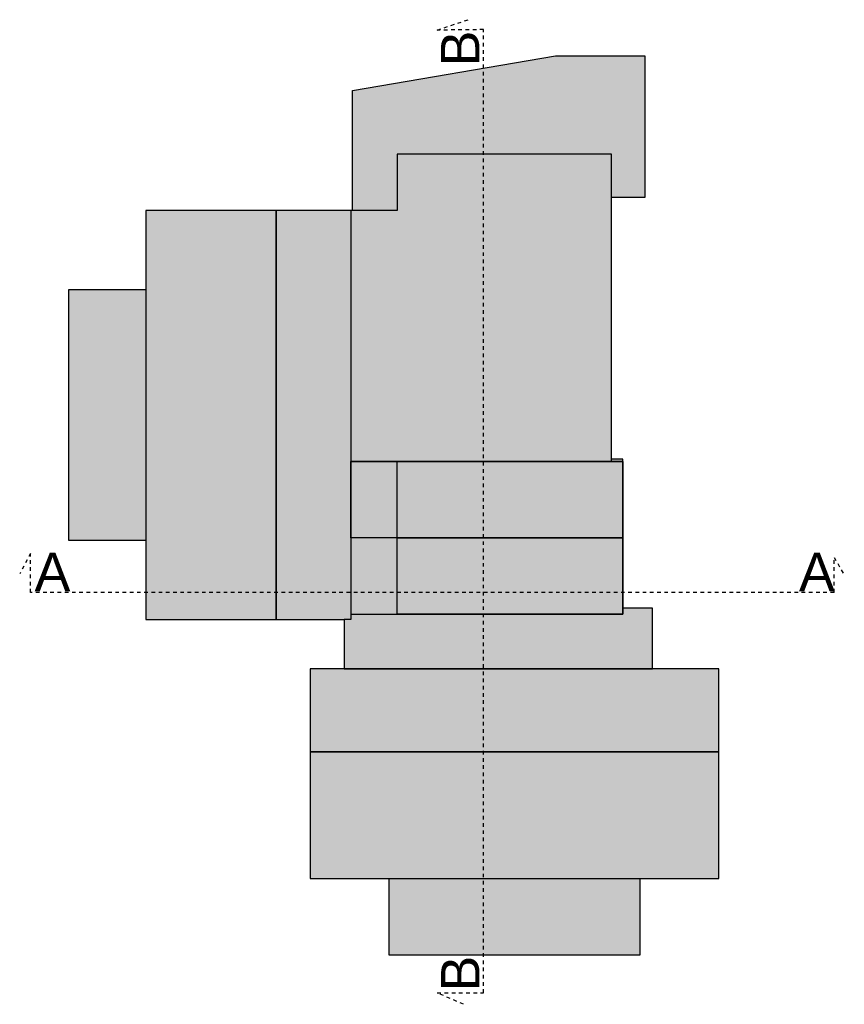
# Model space of a CAD drawing. Header units: millimetres. Extents: x 71327 to 340371, y 150071 to 223334.
# Tile 1 of 36: x 71327 to 103542, y 150071 to 188534. Entities that reach past the tile are written whole.
import ezdxf

# ---------------------------------------------------------------- set-up
doc = ezdxf.new("R2010")
doc.units = ezdxf.units.MM
doc.header["$LTSCALE"] = 0.5
doc.header["$MEASUREMENT"] = 0
doc.linetypes.add('PLINE', pattern=[0])
doc.linetypes.add('Små Stiplet', pattern=[564.444444, 282.222222, -282.222222])
for name, color, linetype in [('315- Utstyr for sanitærinstallasjoner(Nye konstruksjoner)', 7, 'Continuous'), ('838- Annen tekst(Nye konstruksjoner)', 7, 'Continuous'), ('Tegnforklaring(Nye konstruksjoner)', 7, 'Continuous')]:
    doc.layers.add(name, color=color, linetype=linetype)
doc.styles.add('GENERATED_STYLE_1', font='arial.ttf')

msp = doc.modelspace()

# ---------------------------------------------------------------- hatches: boundary and pattern name
at = {"layer": 'Tegnforklaring(Nye konstruksjoner)', "linetype": 'Continuous'}
for points in [[(84327.6, 185767.9), (92259.6, 187117.7), (95744.9, 187117.7), (95744.9, 181587.7), (94444.9, 181587.7), (94444.9, 183279.7), (86072.9, 183279.7), (86072.9, 181079.7), (84327.6, 181079.7)], [(94444.9, 183279.7), (86072.9, 183279.7), (86072.9, 181079.7), (81348.9, 181079.7), (81348.9, 165107.7), (84002.9, 165107.7), (84002.9, 163179.7), (82672.9, 163179.7), (82672.9, 159933.7), (98644.9, 159933.7), (98644.9, 163179.7), (96044.9, 163179.7), (96044.9, 165549.7), (94886.9, 165549.7), (94886.9, 171364.7), (94444.9, 171364.7)], [(86072.9, 181079.7), (84265.3, 181079.7), (84265, 165103.3), (84002.9, 165103.3), (84003.1, 163179.7), (96044.9, 163179.7), (96044.9, 165549.7), (94886.9, 165549.7), (94886.9, 165310.2), (86072.9, 165310.2), (86072.9, 171270.1), (94444.9, 171270.1), (94444.9, 183279.7), (86072.9, 183279.7)], [(81348.9, 181079.7), (76252.9, 181079.7), (76252.9, 165107.7), (81348.9, 165107.7)], [(73252.9, 177993.4), (76252.9, 177993.4), (76252.9, 168193.7), (73252.9, 168193.7)], [(94886.9, 165310.2), (86072.9, 165310.2), (86072.9, 168290.2), (94886.9, 168290.2)], [(82672.9, 159933.7), (82672.9, 154987.7), (98644.9, 154987.7), (98644.9, 159933.7)], [(85759.1, 151987.7), (85759.1, 154987.7), (95558.9, 154987.7), (95558.9, 151987.7)]]:
    msp.add_hatch(color=256, dxfattribs=at).paths.add_polyline_path(points)

# ---------------------------------------------------------------- linework, layer by layer
at = {"layer": '315- Utstyr for sanitærinstallasjoner(Nye konstruksjoner)', "linetype": 'Små Stiplet'}
for p, q in [((87640.8, 188126.2), (88843.1, 188533.5)), ((89448.9, 188146.2), (87640.8, 188126.2)), ((89448.9, 150516.6), (89448.9, 188146.2)), ((71752.9, 167685.5), (71326.9, 166889.7)), ((71752.9, 166153.7), (71752.9, 167685.5)), ((103144.9, 166153.7), (103144.9, 167530.2)), ((103144.9, 167530.2), (103542.2, 166829.1)), ((103144.9, 166153.7), (71752.9, 166153.7)), ((88663.9, 150071.4), (87640.8, 150516.6)), ((87640.8, 150516.6), (89448.9, 150516.6))]:
    msp.add_line(p, q, dxfattribs=at)
at = {"layer": '315- Utstyr for sanitærinstallasjoner(Nye konstruksjoner)', "linetype": 'PLINE'}
for p, q in [((81348.9, 180985.1), (81348.9, 165107.7)), ((84265.3, 180985.1), (84265, 165103.3)), ((94886.9, 171270.1), (84265.3, 171270.1)), ((84265.3, 171270.1), (84265.3, 165310.2)), ((84265.3, 171270.1), (94886.9, 171270.1)), ((84265.3, 168290.2), (84265.3, 171270.1)), ((94886.9, 165310.2), (94886.9, 171270.1)), ((94886.9, 171270.1), (94886.9, 168290.2)), ((94886.9, 168290.2), (84265.3, 168290.2)), ((84265, 165103.3), (84002.9, 165107.7)), ((84265.3, 165310.2), (94886.9, 165310.2)), ((98644.9, 163179.7), (82672.9, 163179.7)), ((82672.9, 163085.1), (82672.9, 159933.7)), ((98644.9, 159933.7), (98644.9, 163085.1)), ((82672.9, 159933.7), (98644.9, 159933.7))]:
    msp.add_line(p, q, dxfattribs=at)
at = {"layer": 'Tegnforklaring(Nye konstruksjoner)', "linetype": 'PLINE', "flags": 128}
for points in [[(84327.6, 185767.9), (92259.6, 187117.7), (95744.9, 187117.7), (95744.9, 181587.7), (94444.9, 181587.7), (94444.9, 183279.7), (86072.9, 183279.7), (86072.9, 181079.7), (84327.6, 181079.7)], [(86072.9, 181079.7), (84265.3, 181079.7), (84265, 165103.3), (84002.9, 165103.3), (84003.1, 163179.7), (96044.9, 163179.7), (96044.9, 165549.7), (94886.9, 165549.7), (94886.9, 165310.2), (86072.9, 165310.2), (86072.9, 171270.1), (94444.9, 171270.1), (94444.9, 183279.7), (86072.9, 183279.7)], [(81348.9, 181079.7), (76252.9, 181079.7), (76252.9, 165107.7), (81348.9, 165107.7)], [(73252.9, 177993.4), (76252.9, 177993.4), (76252.9, 168193.7), (73252.9, 168193.7)], [(94886.9, 165310.2), (86072.9, 165310.2), (86072.9, 168290.2), (94886.9, 168290.2)], [(82672.9, 159933.7), (82672.9, 154987.7), (98644.9, 154987.7), (98644.9, 159933.7)], [(85759.1, 151987.7), (85759.1, 154987.7), (95558.9, 154987.7), (95558.9, 151987.7)]]:
    msp.add_lwpolyline(points, close=True, dxfattribs=at)
at = {"layer": 'Tegnforklaring(Nye konstruksjoner)', "flags": 128}
msp.add_lwpolyline([(94444.9, 183279.7), (86072.9, 183279.7), (86072.9, 181079.7), (81348.9, 181079.7), (81348.9, 165107.7), (84002.9, 165107.7), (84002.9, 163179.7), (82672.9, 163179.7), (82672.9, 159933.7), (98644.9, 159933.7), (98644.9, 163179.7), (96044.9, 163179.7), (96044.9, 165549.7), (94886.9, 165549.7), (94886.9, 171364.7), (94444.9, 171364.7)], close=True, dxfattribs=at)

# ---------------------------------------------------------------- texts
at = {"layer": '838- Annen tekst(Nye konstruksjoner)', "linetype": 'Continuous', "char_height": 1500, "attachment_point": 1, "rotation": 90, "style": 'GENERATED_STYLE_1'}
for insert in [(87784.1, 186711.8), (87788.6, 150573.6)]:
    msp.add_mtext('\\A1;{\\pql;\\fArial|b0|i0|c0|p0;\\W1.000000;B}', dxfattribs=dict(at, insert=insert))
at = {"layer": '838- Annen tekst(Nye konstruksjoner)', "linetype": 'Continuous', "char_height": 1500, "attachment_point": 1, "style": 'GENERATED_STYLE_1'}
for insert in [(71909.3, 167709.7), (101770.9, 167709.7)]:
    msp.add_mtext('\\A1;{\\pql;\\fArial|b0|i0|c0|p0;\\W1.000000;A}', dxfattribs=dict(at, insert=insert))

doc.saveas('drawing.dxf')
